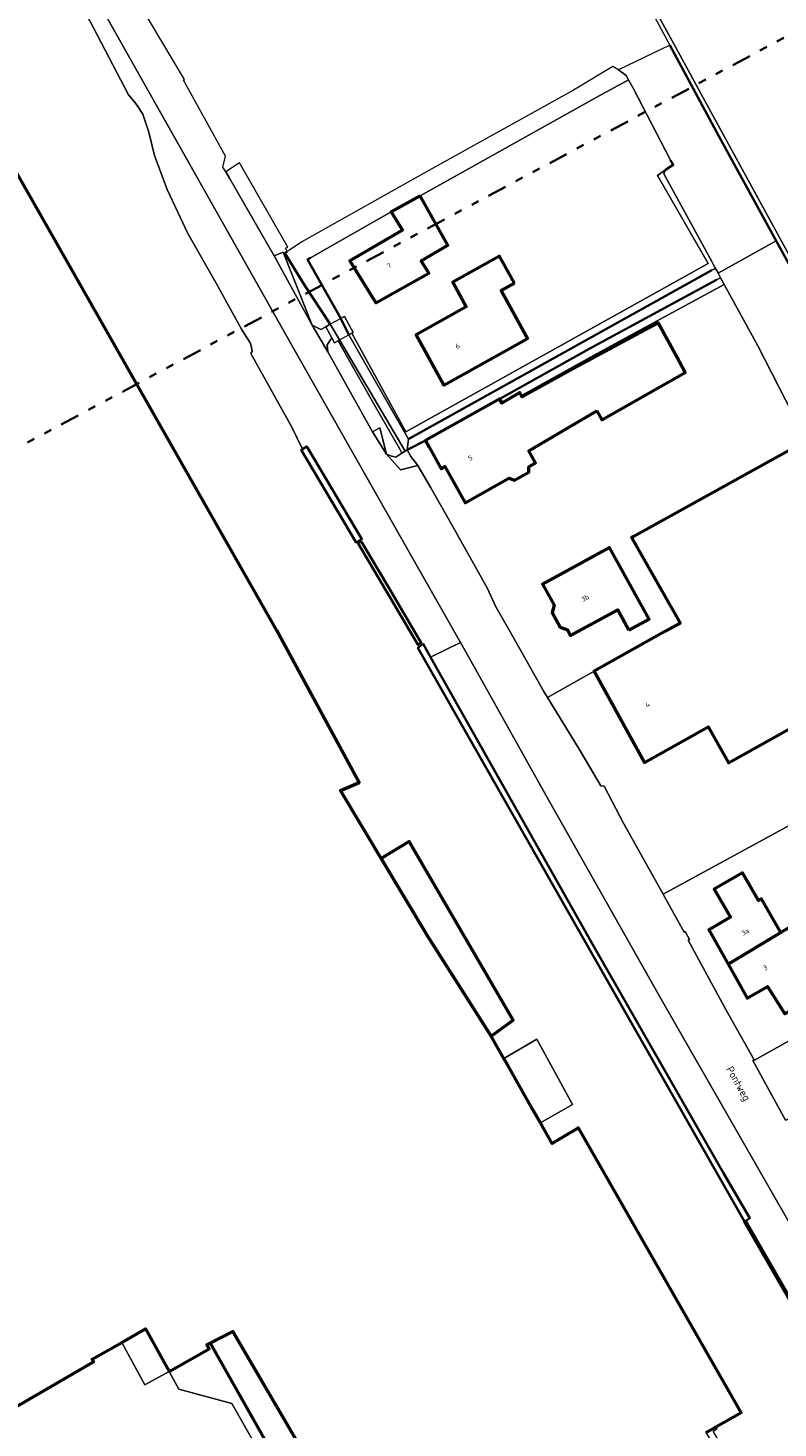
# Model space of a CAD drawing. Header units: metres. Extents: x 113441 to 115918, y 474822 to 477887.
# Tile 72 of 145: x 113921 to 114019, y 477110 to 477292. Entities that reach past the tile are written whole.
import ezdxf
from ezdxf.enums import TextEntityAlignment as Align

# ---------------------------------------------------------------- set-up
doc = ezdxf.new("R2010")
doc.units = ezdxf.units.M
doc.linetypes.add('AL-TEKENBLADGRENS', pattern=[11.5, 2.5, -1.5, 1, -1.5, 1, -1.5, 2.5])
for name, color, linetype, lineweight in [('B-WE-GK-BESCHOEIING-G', 252, 'GK-BESCHOEIING', 35), ('B-WE-GK-KADEMUUR-GV', 252, 'Continuous', 35), ('B-WE-GR-BOOMTEELT-GV', 252, 'Continuous', 13), ('B-WE-GR-GROENVOORZIENING-GV', 252, 'Continuous', 18), ('B-WE-KW-KUNSTWERK_DEK-GV', 252, 'Continuous', 18), ('B-WE-KW-KUNSTWERK_LANDHOOFD-GV', 252, 'Continuous', 18), ('B-WE-OG-BEBOUWING-GV', 7, 'Continuous', 50), ('B-WE-OG-BEBOUWING-T18', 7, 'Continuous', 50), ('B-WE-OG-BEBOUWING_LUIFEL-GV', 7, 'Continuous', 50), ('B-WE-OG-BEBOUWING_OVERBOUWING-GV', 7, 'Continuous', 50), ('B-WE-OG-TERREIN_ERF-GV', 252, 'Continuous', 18), ('B-WE-OG-TOPOGRAFIE-T18', 7, 'Continuous', 18), ('B-WE-OG-WATER-GV', 252, 'Continuous', 18), ('B-WE-OG-WATER_SLOOT-GV', 252, 'Continuous', 18), ('B-WE-VH-VERHARDING_GESLOTEN-GV', 252, 'Continuous', 18), ('B-WE-VH-VERHARDING_OPEN-GV', 252, 'Continuous', 18), ('X-XX-AL-TEKENBLADGRENS-G', 252, 'AL-TEKENBLADGRENS', 35)]:
    doc.layers.add(name, color=color, linetype=linetype, lineweight=lineweight)
doc.styles.add('NLCS-ISO-ANNOTATIEF-T18', font='NLCS-ISO.ttf', dxfattribs={"height": 1.8})
doc.linetypes.add('GK-BESCHOEIING', pattern='A,30,-5,[1,NLCS.SHX,S=1,R=0,X=0,Y=0],-5', length=40)

msp = doc.modelspace()

# ---------------------------------------------------------------- linework, layer by layer
at = {"layer": 'B-WE-GK-BESCHOEIING-G', "ltscale": 0.5, "flags": 128}
for points in [[(114025.049, 477252.239), (114024.77, 477253.5), (114018.604, 477264.745), (114012.4, 477276.06), (114011.155, 477278.367), (114004.769, 477290.194)], [(114004.225, 477273.968), (114005.22, 477274.62), (114004.856, 477275.247)], [(113955.037, 477263.372), (113954.73, 477263.17), (113957.38, 477258.87), (113960.611, 477253.905)], [(113958.045, 477262.558), (113957.68, 477262.35), (113961.988, 477254.653)], [(113970.92, 477239.051), (114010.24, 477260.94)], [(113982.65, 477244.21), (113994.37, 477250.75), (114010.85, 477259.68)], [(113961.988, 477254.653), (113963.048, 477252.557)], [(113970.608, 477237.606), (113972.988, 477238.812)], [(113970.797, 477238.982), (113970.92, 477239.051)]]:
    msp.add_lwpolyline(points, dxfattribs=at)
at = {"layer": 'B-WE-GK-KADEMUUR-GV'}
for points in [[(113956.997, 477237.691), (113956.855, 477237.609), (113964.011, 477225.563), (113964.143, 477225.635), (113964.747, 477225.966), (113957.581, 477238.027)], [(113964.225, 477225.486), (113971.998, 477212.282), (113972.46, 477212.509), (113968.178, 477219.733), (113964.668, 477225.655)]]:
    msp.add_lwpolyline(points, close=True, dxfattribs=at)
msp.add_lwpolyline([(114030.501, 477110.262), (114030.845, 477110.461), (114029.363, 477112.732), (114025.14, 477119.201), (114014.659, 477137.38), (114015.189, 477137.714), (114011.756, 477143.586), (113994.564, 477173.633), (113973.678, 477210.642), (113972.705, 477212.367), (113972.176, 477211.98), (113972.018, 477211.864), (114014.471, 477137.271), (114014.414, 477137.23), (114024.946, 477118.996), (114030.145, 477111.082), (114030.398, 477110.533), (114016.015, 477102.263)], dxfattribs=at)
at = {"layer": 'B-WE-GR-BOOMTEELT-GV'}
msp.add_lwpolyline([(114034.783, 477258.719), (114034.616, 477259.024), (114044.488, 477264.419), (114025.589, 477299.786), (113995.096, 477356.538), (113989.937, 477362.095), (113972.05, 477395.37), (113968.69, 477397.76), (113968.419, 477397.608), (113954.196, 477389.656), (113953.472, 477385.675), (114003.166, 477294.229), (114005.808, 477289.396), (114009.332, 477282.948), (114025.404, 477253.516)], close=True, dxfattribs=at)
at = {"layer": 'B-WE-GR-GROENVOORZIENING-GV'}
for points in [[(113948.83, 477274.89), (113947.051, 477273.731), (113947.549, 477272.897), (113953.351, 477262.812), (113954.513, 477263.293), (113958.26, 477253.792), (113959.412, 477253.221), (113960.064, 477253.575), (113960.05, 477253.6), (113960.611, 477253.905), (113957.38, 477258.87), (113954.73, 477263.17), (113955.037, 477263.372), (113954.8, 477263.788), (113955.097, 477263.953)], [(113961.638, 477251.771), (113961.19, 477251.52), (113960.843, 477252.153), (113960.204, 477251.247), (113960.326, 477250.329), (113966.119, 477239.934), (113967.05, 477240.436), (113967.933, 477237.045), (113968.57, 477236.75), (113968.85, 477236.73), (113969.13, 477236.65), (113969.942, 477237.175), (113969.612, 477237.756), (113966.346, 477243.497)]]:
    msp.add_lwpolyline(points, close=True, dxfattribs=at)
at = {"layer": 'B-WE-KW-KUNSTWERK_DEK-GV'}
msp.add_lwpolyline([(113961.988, 477254.653), (113960.611, 477253.905), (113961.849, 477251.889), (113963.048, 477252.557)], close=True, dxfattribs=at)
at = {"layer": 'B-WE-KW-KUNSTWERK_LANDHOOFD-GV'}
for points in [[(113960.611, 477253.905), (113960.05, 477253.6), (113960.064, 477253.575), (113960.843, 477252.153), (113961.19, 477251.52), (113961.638, 477251.771), (113961.849, 477251.889)], [(113962.286, 477254.815), (113961.988, 477254.653), (113963.048, 477252.557), (113963.411, 477252.76), (113963.59, 477252.86), (113962.48, 477254.92)]]:
    msp.add_lwpolyline(points, close=True, dxfattribs=at)
at = {"layer": 'B-WE-OG-BEBOUWING-GV'}
for points in [[(114009.452, 477109.85), (114010.608, 477110.512), (114010.689, 477110.559), (114010.734, 477110.584), (114014.024, 477112.468), (114000, 477137.02), (113992.885, 477149.476), (113989.467, 477147.422), (113987.938, 477150.118), (113986.928, 477151.899), (113983.737, 477157.528), (113983.196, 477158.482), (113981.541, 477161.401), (113973.316, 477174.35), (113961.938, 477193.32), (113964.366, 477194.335), (113953.7, 477214.13), (113913.92, 477284.04), (113913.61, 477284.09), (113850.52, 477395.04)], [(113913.25, 477109.44), (113929.86, 477119.07), (113929.683, 477119.382), (113933.527, 477121.582), (113936.596, 477123.338), (113939.69, 477117.8), (113944.9, 477120.75), (113944.572, 477121.278), (113947.977, 477122.984), (113969.03, 477086.94)]]:
    msp.add_lwpolyline(points, dxfattribs=at)
for points in [[(113972.32, 477270.61), (113968.55, 477268.54), (113970.026, 477266.124), (113963.19, 477262.15), (113966.57, 477256.71), (113973.43, 477260.56), (113972.462, 477262.171), (113975.93, 477264.21)], [(113984.591, 477259.269), (113982.638, 477262.746), (113976.572, 477259.377), (113978.29, 477256.159), (113971.774, 477252.545), (113975.404, 477246.01), (113986.288, 477252.056), (113982.825, 477258.289)], [(113995.266, 477242.668), (113995.95, 477241.473), (114006.77, 477247.66), (114006.678, 477247.829), (114005.707, 477249.599), (114003.24, 477254.1), (113992.218, 477248.15), (113985.544, 477244.502), (113985.477, 477244.643), (113985.29, 477245.04), (113982.949, 477243.678), (113982.65, 477244.21), (113972.988, 477238.812), (113973.474, 477237.938), (113975.038, 477235.129), (113975.534, 477235.411), (113978.163, 477230.688), (113983.823, 477233.908), (113984.58, 477233.648), (113986.432, 477234.7), (113986.457, 477235.404), (113987.327, 477235.898), (113986.444, 477237.467)], [(114000, 477226.291), (113999.8, 477226.18), (114000, 477225.828), (114006.102, 477215.076), (114004.206, 477214.021), (114003.421, 477213.584), (113994.92, 477208.84), (114001.46, 477196.95), (114009.759, 477201.581), (114012.4, 477196.9), (114035.143, 477209.595), (114037.389, 477210.848), (114037.75, 477211.05), (114022.54, 477238.75)], [(113999.444, 477214.163), (114002.079, 477215.598), (113996.937, 477224.89), (113988.231, 477220.119), (113989.713, 477217.396), (113989.493, 477216.441), (113990.524, 477214.548), (113991.446, 477214.214), (113991.852, 477213.468), (113998, 477216.815)], [(114012.334, 477170.749), (114019.213, 477174.876), (114016.672, 477179.229), (114016.309, 477179.017), (114014.212, 477182.61), (114010.55, 477180.472), (114012.674, 477176.833), (114009.843, 477175.195)], [(114023.444, 477177.347), (114019.213, 477174.876), (114012.334, 477170.749), (114014.824, 477166.303), (114017.486, 477167.82), (114019.74, 477164.298), (114025.089, 477167.471), (114023.007, 477170.98), (114026.124, 477172.829)]]:
    msp.add_lwpolyline(points, close=True, dxfattribs=at)
at = {"layer": 'B-WE-OG-BEBOUWING_LUIFEL-GV'}
msp.add_lwpolyline([(113963.339, 477096.683), (113947.977, 477122.984), (113944.998, 477121.492), (113960.101, 477094.792)], close=True, dxfattribs=at)
at = {"layer": 'B-WE-OG-BEBOUWING_OVERBOUWING-GV'}
msp.add_lwpolyline([(113973.316, 477174.35), (113981.541, 477161.401), (113984.385, 477163.453), (113970.902, 477186.683), (113967.237, 477184.485)], close=True, dxfattribs=at)
at = {"layer": 'B-WE-OG-TERREIN_ERF-GV'}
for points in [[(114003.16, 477273.27), (114004.225, 477273.968), (114005.22, 477274.62), (114004.856, 477275.247), (114000, 477284.602), (113999.382, 477285.692), (113995.2, 477283.4), (113972.32, 477270.61), (113975.93, 477264.21), (113972.462, 477262.171), (113973.43, 477260.56), (113966.57, 477256.71), (113963.19, 477262.15), (113970.026, 477266.124), (113968.55, 477268.54), (113958.045, 477262.558), (113957.68, 477262.35), (113961.988, 477254.653), (113962.286, 477254.815), (113962.48, 477254.92), (113963.59, 477252.86), (113963.411, 477252.76), (113970.44, 477239.928), (114009.742, 477261.807)], [(113984.591, 477259.269), (113982.825, 477258.289), (113986.288, 477252.056), (113975.404, 477246.01), (113971.774, 477252.545), (113978.29, 477256.159), (113976.572, 477259.377), (113982.638, 477262.746)], [(114022.54, 477238.75), (114016.208, 477251.108), (114011.849, 477259.084), (114000.476, 477252.925), (113994.851, 477249.873), (113985.477, 477244.643), (113985.544, 477244.502), (113992.218, 477248.15), (114003.24, 477254.1), (114005.707, 477249.599), (114006.678, 477247.829), (114006.77, 477247.66), (113995.95, 477241.473), (113995.266, 477242.668), (113986.444, 477237.467), (113987.327, 477235.898), (113986.457, 477235.404), (113986.432, 477234.7), (113984.58, 477233.648), (113983.823, 477233.908), (113978.163, 477230.688), (113975.534, 477235.411), (113975.038, 477235.129), (113973.474, 477237.938), (113972.988, 477238.812), (113970.608, 477237.606), (113971.114, 477236.741), (113972.011, 477235.57), (113973.717, 477232.634), (113976.615, 477227.552), (113981.074, 477219.565), (113982.151, 477217.183), (113983.804, 477214.321), (113988.389, 477206.187), (113988.863, 477205.41), (113994.92, 477208.84), (114003.421, 477213.584), (114004.206, 477214.021), (114006.102, 477215.076), (114000, 477225.828), (113999.8, 477226.18), (114000, 477226.291)], [(114002.079, 477215.598), (113999.444, 477214.163), (113998, 477216.815), (113991.852, 477213.468), (113991.446, 477214.214), (113990.524, 477214.548), (113989.493, 477216.441), (113989.713, 477217.396), (113988.231, 477220.119), (113996.937, 477224.89)], [(114037.75, 477211.05), (114037.389, 477210.848), (114035.143, 477209.595), (114012.4, 477196.9), (114009.759, 477201.581), (114001.46, 477196.95), (113994.92, 477208.84), (113988.863, 477205.41), (113992.832, 477198.911), (113993.795, 477197.297), (113995.813, 477193.904), (113996.221, 477193.858), (113998.778, 477188.985), (114003.906, 477179.825), (114020.368, 477188.793), (114023.307, 477188.915), (114043.371, 477200.187)], [(114023.25, 477187.3), (114023.307, 477188.915), (114020.368, 477188.793), (114003.906, 477179.825), (114003.986, 477179.682), (114006.631, 477174.887), (114006.757, 477174.973), (114007.313, 477173.961), (114007.158, 477173.853), (114012.088, 477164.779), (114015.734, 477158.317), (114015.767, 477158.259), (114032.78, 477167.758), (114028.283, 477176.157), (114029.357, 477176.746)], [(114019.213, 477174.876), (114023.444, 477177.347), (114026.124, 477172.829), (114023.007, 477170.98), (114025.089, 477167.471), (114019.74, 477164.298), (114017.486, 477167.82), (114014.824, 477166.303), (114012.334, 477170.749), (114009.843, 477175.195), (114012.674, 477176.833), (114010.55, 477180.472), (114014.212, 477182.61), (114016.309, 477179.017), (114016.672, 477179.229)], [(114054.01, 477175.82), (114052.859, 477175.182), (114050.608, 477173.934), (114043.44, 477169.96), (114037.248, 477181.079), (114029.357, 477176.746), (114028.283, 477176.157), (114032.78, 477167.758), (114015.767, 477158.259), (114015.734, 477158.317), (114015.551, 477158.202), (114019.822, 477150.474), (114019.949, 477150.508), (114021.575, 477151.42), (114042.55, 477163.19), (114047.184, 477154.807), (114061.4, 477162.71)]]:
    msp.add_lwpolyline(points, close=True, dxfattribs=at)
at = {"layer": 'B-WE-OG-WATER-GV'}
for points in [[(113850.52, 477395.04), (113913.61, 477284.09), (113913.92, 477284.04), (113953.7, 477214.13), (113964.366, 477194.335), (113961.938, 477193.32), (113973.316, 477174.35), (113981.541, 477161.401), (113983.196, 477158.482), (113987.486, 477161.011), (113992.122, 477152.49), (113987.938, 477150.118), (113989.467, 477147.422), (113992.885, 477149.476), (114000, 477137.02), (114014.024, 477112.468), (114010.734, 477110.584), (114010.878, 477110.341)], [(114024.946, 477118.996), (114014.414, 477137.23), (114014.471, 477137.271), (113972.018, 477211.864), (113972.176, 477211.98), (113971.998, 477212.282), (113964.225, 477225.486), (113964.143, 477225.635), (113964.011, 477225.563), (113956.855, 477237.609), (113956.997, 477237.691), (113955.65, 477240.54), (113950.29, 477250.12), (113950.46, 477250.38), (113950.38, 477250.93), (113950.2, 477251.5), (113949.07, 477253.29), (113945.81, 477259.25), (113942.11, 477265.69), (113939.42, 477271.43), (113937.77, 477275.87), (113937.04, 477278.88), (113936.26, 477281.24), (113935.44, 477282.46), (113935.072, 477282.918), (113934.42, 477283.73), (113926.34, 477299.21)], [(114024.77, 477253.5), (114018.604, 477264.745), (114011.045, 477260.554), (114011.367, 477259.966), (114011.846, 477259.089), (114011.849, 477259.084), (114016.208, 477251.108), (114022.54, 477238.75)]]:
    msp.add_lwpolyline(points, dxfattribs=at)
for points in [[(114012.4, 477276.06), (114011.155, 477278.367), (114004.769, 477290.194), (113998.098, 477286.985), (113999.073, 477286.237), (113999.382, 477285.692), (114000, 477284.602), (114004.856, 477275.247), (114005.22, 477274.62), (114004.225, 477273.968), (114003.983, 477273.477), (114010.222, 477262.06), (114010.416, 477261.706), (114010.702, 477261.183), (114011.032, 477260.578), (114011.045, 477260.554), (114018.604, 477264.745)], [(113963.048, 477252.557), (113961.988, 477254.653), (113957.68, 477262.35), (113958.045, 477262.558), (113968.55, 477268.54), (113972.32, 477270.61), (113995.2, 477283.4), (113999.382, 477285.692), (113999.073, 477286.237), (113998.098, 477286.985), (113997.372, 477287.418), (113992.24, 477284.33), (113973.444, 477273.895), (113956.93, 477264.62), (113955.322, 477263.56), (113955.037, 477263.372), (113954.73, 477263.17), (113957.38, 477258.87), (113960.611, 477253.905), (113961.849, 477251.889), (113970.349, 477237.438), (113970.608, 477237.606), (113970.797, 477238.982)], [(113982.65, 477244.21), (113994.37, 477250.75), (114010.85, 477259.68), (114011.367, 477259.966), (114011.045, 477260.554), (114011.032, 477260.578), (114010.702, 477261.183), (114010.24, 477260.94), (113970.92, 477239.051), (113970.797, 477238.982), (113970.608, 477237.606), (113972.988, 477238.812)]]:
    msp.add_lwpolyline(points, close=True, dxfattribs=at)
at = {"layer": 'B-WE-OG-WATER_SLOOT-GV'}
for points in [[(114031.197, 477242.906), (114025.404, 477253.516), (114009.332, 477282.948), (114005.808, 477289.396), (114003.166, 477294.229), (113953.472, 477385.675), (113954.196, 477389.656), (113953.72, 477389.39), (113953.254, 477386.131), (113953.12, 477385.19), (113961.54, 477369.786), (113973.28, 477348.31), (113975.489, 477344.235), (113990.12, 477317.25), (114000, 477299.028), (114004.769, 477290.194), (114011.155, 477278.367), (114012.4, 477276.06), (114018.604, 477264.745), (114024.77, 477253.5), (114025.049, 477252.239), (114025.32, 477251.01), (114029.906, 477242.58), (114030.088, 477242.246)], [(114010.24, 477260.94), (114010.702, 477261.183), (114010.416, 477261.706), (114010.222, 477262.06), (114003.983, 477273.477), (114004.225, 477273.968), (114003.16, 477273.27), (114009.742, 477261.807), (113970.44, 477239.928), (113963.411, 477252.76), (113963.048, 477252.557), (113970.797, 477238.982), (113970.92, 477239.051)], [(114011.849, 477259.084), (114011.846, 477259.089), (114011.367, 477259.966), (114010.85, 477259.68), (113994.37, 477250.75), (113982.65, 477244.21), (113982.949, 477243.678), (113985.29, 477245.04), (113985.477, 477244.643), (113994.851, 477249.873), (114000.476, 477252.925)], [(113961.849, 477251.889), (113961.638, 477251.771), (113966.346, 477243.497), (113969.612, 477237.756), (113969.942, 477237.175), (113970.349, 477237.438)]]:
    msp.add_lwpolyline(points, close=True, dxfattribs=at)
msp.add_lwpolyline([(113926.34, 477299.21), (113934.42, 477283.73), (113935.072, 477282.918), (113935.44, 477282.46), (113936.26, 477281.24), (113937.04, 477278.88), (113937.77, 477275.87), (113939.42, 477271.43), (113942.11, 477265.69), (113945.81, 477259.25), (113949.07, 477253.29), (113950.2, 477251.5), (113950.38, 477250.93), (113950.46, 477250.38), (113950.29, 477250.12), (113955.65, 477240.54), (113956.997, 477237.691), (113957.581, 477238.027), (113964.747, 477225.966), (113964.143, 477225.635), (113964.225, 477225.486), (113964.668, 477225.655), (113968.178, 477219.733), (113972.46, 477212.509), (113971.998, 477212.282), (113972.176, 477211.98), (113972.705, 477212.367), (113973.678, 477210.642), (113977.537, 477212.564), (113971.23, 477223.681), (113955.892, 477250.715), (113927.885, 477300.383)], dxfattribs=at)
at = {"layer": 'B-WE-VH-VERHARDING_GESLOTEN-GV'}
for points in [[(113972.011, 477235.57), (113969.744, 477234.99), (113967.933, 477237.045), (113966.119, 477239.934), (113960.326, 477250.329), (113958.26, 477253.792), (113953.351, 477262.812), (113947.549, 477272.897), (113947.051, 477273.731), (113946.681, 477274.352), (113946.988, 477275.75), (113941.536, 477285.659), (113941.695, 477285.735), (113925.193, 477313.36)], [(113927.885, 477300.383), (113955.892, 477250.715), (113971.23, 477223.681), (113977.537, 477212.564), (113978.686, 477210.565), (113988.606, 477192.775), (114003.824, 477165.892), (114020.105, 477137.473), (114029.293, 477121.54), (114030.582, 477119.388), (114034.602, 477112.97), (114039.666, 477115.784), (114039.601, 477115.827), (114039.537, 477115.871)], [(114019.822, 477150.474), (114015.551, 477158.202), (114015.734, 477158.317), (114012.088, 477164.779), (114007.158, 477173.853), (114007.313, 477173.961), (114006.757, 477174.973), (114006.631, 477174.887), (114003.986, 477179.682), (114003.906, 477179.825), (113998.778, 477188.985), (113996.221, 477193.858), (113995.813, 477193.904), (113993.795, 477197.297), (113992.832, 477198.911), (113988.863, 477205.41), (113988.389, 477206.187), (113983.804, 477214.321), (113982.151, 477217.183), (113981.074, 477219.565), (113976.615, 477227.552), (113973.717, 477232.634), (113972.011, 477235.57)], [(113965.495, 477082.54), (113947.835, 477113.627), (113940.942, 477115.493), (113939.69, 477117.8), (113936.529, 477116.049), (113933.527, 477121.582), (113929.683, 477119.382), (113929.86, 477119.07), (113913.25, 477109.44)]]:
    msp.add_lwpolyline(points, dxfattribs=at)
for points in [[(113953.351, 477262.812), (113958.26, 477253.792), (113954.513, 477263.293)], [(113960.064, 477253.575), (113959.412, 477253.221), (113958.26, 477253.792), (113960.326, 477250.329), (113960.204, 477251.247), (113960.843, 477252.153)], [(113966.119, 477239.934), (113967.933, 477237.045), (113967.05, 477240.436)], [(113971.114, 477236.741), (113970.608, 477237.606), (113970.349, 477237.438), (113969.942, 477237.175), (113969.13, 477236.65), (113968.85, 477236.73), (113968.57, 477236.75), (113967.933, 477237.045), (113969.744, 477234.99), (113972.011, 477235.57)], [(113988.606, 477192.775), (113978.686, 477210.565), (113977.537, 477212.564), (113973.678, 477210.642), (113994.564, 477173.633), (114011.756, 477143.586), (114015.189, 477137.714), (114014.659, 477137.38), (114025.14, 477119.201), (114029.363, 477112.732), (114030.317, 477113.317), (114031.591, 477111.296), (114034.602, 477112.97), (114030.582, 477119.388), (114029.293, 477121.54), (114020.105, 477137.473), (114003.824, 477165.892)]]:
    msp.add_lwpolyline(points, close=True, dxfattribs=at)
at = {"layer": 'B-WE-VH-VERHARDING_OPEN-GV'}
for points in [[(113983.196, 477158.482), (113983.737, 477157.528), (113986.928, 477151.899), (113987.938, 477150.118), (113992.122, 477152.49), (113987.486, 477161.011)], [(113936.596, 477123.338), (113933.527, 477121.582), (113936.529, 477116.049), (113939.69, 477117.8)], [(114010.415, 477110.051), (114010.878, 477110.341), (114010.734, 477110.584), (114010.689, 477110.559), (114010.608, 477110.512), (114009.452, 477109.85), (114010.204, 477108.715), (114010.934, 477109.187)]]:
    msp.add_lwpolyline(points, close=True, dxfattribs=at)
msp.add_lwpolyline([(113969.03, 477086.94), (113947.977, 477122.984), (113944.572, 477121.278), (113944.9, 477120.75), (113939.69, 477117.8), (113940.942, 477115.493), (113947.835, 477113.627), (113965.495, 477082.54)], dxfattribs=at)
at = {"layer": 'X-XX-AL-TEKENBLADGRENS-G'}
msp.add_lwpolyline([(114444.131, 477518.262), (115425.394, 475693.653), (115098.243, 474839.844), (114578.24, 475162.508), (113568.556, 477049.85), (114444.131, 477518.262)], dxfattribs=at)

# ---------------------------------------------------------------- texts
at = {"layer": 'B-WE-OG-BEBOUWING-T18', "style": 'NLCS-ISO-ANNOTATIEF-T18'}
for s, rotation, p in [('7', 31.9, (113968.284, 477261.531)), ('6', 29, (113977.171, 477251.067)), ('5', 29.1, (113978.83, 477236.541)), ('3b', 28.6, (113993.753, 477218.34)), ('4', 28.8, (114001.889, 477204.47)), ('3a', 29.3, (114014.574, 477174.934)), ('3', 29.2, (114017.17, 477170.299))]:
    msp.add_text(s, height=0.64, rotation=rotation, dxfattribs=at).set_placement(p, align=Align.MIDDLE)
at = {"layer": 'B-WE-OG-TOPOGRAFIE-T18', "style": 'NLCS-ISO-ANNOTATIEF-T18'}
msp.add_text('Pontweg', height=1, rotation=299.5, dxfattribs=at).set_placement((114013.555, 477155.139), align=Align.MIDDLE)

doc.saveas('drawing.dxf')
